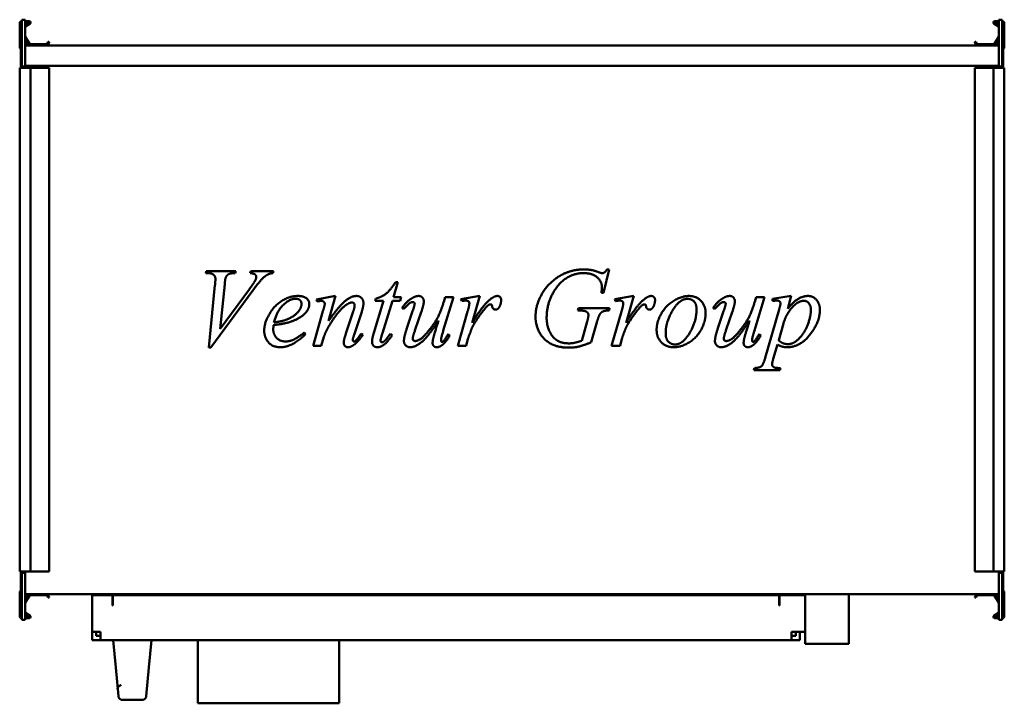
# Model space of a CAD drawing. Header units: millimetres. Extents: x 478 to 1202, y 343 to 845.
import ezdxf

# ---------------------------------------------------------------- set-up
doc = ezdxf.new("R2010")
doc.units = ezdxf.units.MM
doc.header["$LTSCALE"] = 4
doc.layers.add('Widoczne (ISO)', color=7, linetype='Continuous', lineweight=50)

msp = doc.modelspace()

# ---------------------------------------------------------------- linework, layer by layer
at = {"layer": 'Widoczne (ISO)'}
for p, q in [((478.2, 825), (478.2, 842.8)), ((479.4, 844), (479.8, 844)), ((479.8, 845.2), (479.8, 810.7)), ((482.3, 845.2), (479.8, 845.2)), ((482.3, 810.7), (482.3, 845.2)), ((482.3, 844), (485.2, 844)), ((485.2, 843.2), (482.3, 843.2)), ((482.3, 841.09), (485.3, 842.83)), ((485.7, 842.13), (482.4, 840.23)), ((1197.6, 840.23), (1194.3, 842.13)), ((1194.7, 842.83), (1197.7, 841.09)), ((1194.8, 844), (1197.7, 844)), ((1197.7, 843.2), (1194.8, 843.2)), ((1197.7, 845.2), (1200.2, 845.2)), ((1197.7, 845.2), (1197.7, 810.7)), ((1200.2, 810.7), (1200.2, 845.2)), ((1200.2, 844), (1200.6, 844)), ((1201.8, 842.8), (1201.8, 825)), ((482.33, 832.86), (485.59, 827.2)), ((1194.41, 827.2), (1197.67, 832.86)), ((479.8, 831.2), (479, 831.2)), ((479, 831.2), (479, 810.7)), ((484.9, 826.8), (482.3, 831.31)), ((482.3, 828.2), (483.4, 828.2)), ((483.4, 826.6), (482.3, 826.6)), ((482.3, 826.3), (1197.7, 826.3)), ((485.77, 827.1), (498.06, 827.1)), ((498.24, 827.2), (499.18, 828.83)), ((499.87, 828.43), (498.93, 826.8)), ((499.45, 828.9), (499.8, 828.7)), ((1181.07, 826.8), (1180.13, 828.43)), ((1180.2, 828.7), (1180.55, 828.9)), ((1180.82, 828.83), (1181.76, 827.2)), ((1181.94, 827.1), (1194.23, 827.1)), ((1197.7, 831.31), (1195.1, 826.8)), ((1196.6, 828.2), (1197.7, 828.2)), ((1197.7, 826.6), (1196.6, 826.6)), ((1200.2, 831.2), (1201, 831.2)), ((1201, 831.2), (1201, 810.7)), ((479, 810.7), (479.8, 810.7)), ((479, 810.7), (479, 809.7)), ((479.8, 810.7), (482.3, 810.7)), ((481.5, 809.7), (481.5, 810.7)), ((1197.7, 811.3), (482.3, 811.3)), ((1200.2, 810.7), (1197.7, 810.7)), ((1198.5, 810.7), (1198.5, 809.7)), ((1201, 810.7), (1200.2, 810.7)), ((1201, 809.7), (1201, 810.7)), ((478.2, 809.7), (478.2, 439.7)), ((479.4, 809.7), (478.2, 809.7)), ((479.4, 809.7), (485.2, 809.7)), ((486.2, 809.7), (485.2, 809.7)), ((486.2, 809.7), (498.06, 809.7)), ((486.2, 809.7), (486.2, 439.7)), ((498.06, 809.7), (498.24, 809.7)), ((498.24, 809.7), (499.18, 809.7)), ((499.45, 809.7), (499.18, 809.7)), ((499.45, 809.7), (499.8, 809.7)), ((499.9, 809.7), (499.8, 809.7)), ((499.9, 809.7), (499.9, 439.7)), ((1180.1, 809.7), (1180.2, 809.7)), ((1180.1, 439.7), (1180.1, 809.7)), ((1180.55, 809.7), (1180.2, 809.7)), ((1180.55, 809.7), (1180.82, 809.7)), ((1181.76, 809.7), (1180.82, 809.7)), ((1181.94, 809.7), (1181.76, 809.7)), ((1193.8, 809.7), (1181.94, 809.7)), ((1193.8, 809.7), (1194.8, 809.7)), ((1193.8, 439.7), (1193.8, 809.7)), ((1200.6, 809.7), (1194.8, 809.7)), ((1200.6, 809.7), (1201.8, 809.7)), ((1201.8, 439.7), (1201.8, 809.7)), ((614.94, 658.96), (615.35, 660.45)), ((616.43, 658.96), (614.94, 658.96)), ((615.35, 660.45), (637.1, 660.45)), ((637.1, 660.45), (636.65, 658.96)), ((647.66, 658.96), (648.15, 660.45)), ((648.15, 660.45), (664.64, 660.45)), ((664.64, 660.45), (664.24, 658.96)), ((911.29, 661.7), (907.2, 644.36)), ((909.81, 661.7), (911.29, 661.7)), ((756.22, 652.27), (752.94, 641.21)), ((754.42, 652.27), (756.22, 652.27)), ((617.19, 604.19), (621.73, 649.98)), ((649.63, 646.29), (618.67, 604.19)), ((628.87, 650.78), (625.59, 617.98)), ((625.59, 617.98), (647.07, 647.28)), ((907.2, 644.36), (905.72, 644.36)), ((696.41, 639.64), (710.39, 642.16)), ((696.77, 638.16), (696.41, 639.64)), ((698.25, 638.38), (696.77, 638.16)), ((710.39, 642.16), (705.13, 623.87)), ((738.52, 615.15), (745.61, 638.61)), ((739.41, 638.61), (739.82, 640.22)), ((745.61, 638.61), (739.41, 638.61)), ((752.13, 638.61), (744.76, 614.75)), ((757.88, 638.61), (752.13, 638.61)), ((752.94, 641.21), (758.56, 641.21)), ((758.56, 641.21), (757.88, 638.61)), ((796.93, 641.21), (789.52, 616.68)), ((789.83, 637.84), (790.77, 641.21)), ((790.77, 641.21), (796.93, 641.21)), ((802.5, 639.91), (816.39, 642.16)), ((803.04, 638.43), (802.5, 639.91)), ((816.39, 642.16), (810.73, 622.43)), ((915.6, 639.91), (929.49, 642.16)), ((916.14, 638.43), (915.6, 639.91)), ((929.49, 642.16), (923.83, 622.43)), ((1025.51, 641.21), (1018.1, 616.68)), ((1018.41, 637.84), (1019.36, 641.21)), ((1019.36, 641.21), (1025.51, 641.21)), ((1031.44, 640.09), (1045.28, 642.16)), ((1031.44, 638.52), (1031.44, 640.09)), ((1045.28, 642.16), (1042.59, 632.81)), ((693.76, 605.45), (701.08, 630.88)), ((717.94, 614.52), (723.33, 630.83)), ((729.53, 630.43), (723.91, 613.49)), ((760.53, 632.59), (759.27, 633.48)), ((762.73, 618.39), (766.96, 630.92)), ((773.29, 630.34), (768.85, 617.4)), ((800.12, 605.45), (807.35, 630.65)), ((888.46, 631.51), (888.91, 633.08)), ((889.59, 631.51), (888.46, 631.51)), ((888.91, 633.08), (911.74, 633.08)), ((911.74, 633.08), (911.33, 631.51)), ((913.22, 605.45), (920.46, 630.65)), ((989.12, 632.59), (987.86, 633.48)), ((991.32, 618.39), (995.54, 630.92)), ((1001.88, 630.34), (997.43, 617.4)), ((1026.1, 596.77), (1036.34, 632.32)), ((891.29, 609.26), (895.29, 623.42)), ((687.38, 615.2), (688.19, 614.03)), ((902.12, 622.03), (898.08, 608.14)), ((1039.44, 621.85), (1035.98, 609.71)), ((701.8, 612.14), (699.83, 605.45)), ((729.03, 614.3), (730.29, 613.53)), ((750.65, 614.43), (752, 613.44)), ((792.98, 613.98), (794.19, 613.04)), ((807.62, 610.57), (806.32, 605.45)), ((920.73, 610.57), (919.42, 605.45)), ((1021.56, 613.98), (1022.77, 613.04)), ((618.67, 604.19), (617.19, 604.19)), ((699.83, 605.45), (693.76, 605.45)), ((806.32, 605.45), (800.12, 605.45)), ((919.42, 605.45), (913.22, 605.45)), ((1035.04, 606.48), (1032.03, 596.01)), ((1017.83, 587.7), (1018.23, 589.18)), ((1036.93, 587.7), (1017.83, 587.7)), ((1037.33, 589.18), (1036.93, 587.7)), ((479.4, 439.7), (478.2, 439.7)), ((479, 439.7), (479, 438.7)), ((479, 438.7), (479.8, 438.7)), ((479, 418.2), (479, 438.7)), ((479.4, 439.7), (485.2, 439.7)), ((479.8, 438.7), (479.8, 404.2)), ((479.8, 438.7), (482.3, 438.7)), ((481.5, 438.7), (481.5, 439.7)), ((482.3, 404.2), (482.3, 438.7)), ((486.2, 439.7), (485.2, 439.7)), ((486.2, 439.7), (498.06, 439.7)), ((498.06, 439.7), (498.24, 439.7)), ((498.24, 439.7), (499.18, 439.7)), ((499.45, 439.7), (499.18, 439.7)), ((499.45, 439.7), (499.8, 439.7)), ((499.9, 439.7), (499.8, 439.7)), ((1180.1, 439.7), (1180.2, 439.7)), ((1180.55, 439.7), (1180.2, 439.7)), ((1180.55, 439.7), (1180.82, 439.7)), ((1181.76, 439.7), (1180.82, 439.7)), ((1181.94, 439.7), (1181.76, 439.7)), ((1193.8, 439.7), (1181.94, 439.7)), ((1193.8, 439.7), (1194.8, 439.7)), ((1200.6, 439.7), (1194.8, 439.7)), ((1200.2, 438.7), (1197.7, 438.7)), ((1197.7, 438.7), (1197.7, 404.2)), ((1198.5, 439.7), (1198.5, 438.7)), ((1201, 438.7), (1200.2, 438.7)), ((1200.2, 404.2), (1200.2, 438.7)), ((1200.6, 439.7), (1201.8, 439.7)), ((1201, 438.7), (1201, 439.7)), ((1201, 418.2), (1201, 438.7)), ((478.2, 406.6), (478.2, 424.4)), ((482.3, 423.1), (1197.7, 423.1)), ((482.3, 422.8), (483.4, 422.8)), ((482.3, 418.09), (484.9, 422.6)), ((483.4, 421.2), (482.3, 421.2)), ((485.59, 422.2), (482.33, 416.54)), ((498.06, 422.3), (485.77, 422.3)), ((499.18, 420.57), (498.24, 422.2)), ((498.93, 422.6), (499.87, 420.97)), ((499.8, 420.7), (499.45, 420.5)), ((531.5, 422.3), (546.5, 422.3)), ((531.5, 395.3), (531.5, 422.3)), ((546.5, 414.8), (546.5, 422.3)), ((1036.4, 422.3), (546.6, 422.3)), ((546.6, 416.3), (546.6, 422.3)), ((1036.4, 416.3), (1036.4, 422.3)), ((1036.5, 422.3), (1055.5, 422.3)), ((1036.5, 422.3), (1036.5, 414.8)), ((1055.5, 423.1), (1055.5, 386.6)), ((1087.5, 386.6), (1087.5, 423.1)), ((1180.13, 420.97), (1181.07, 422.6)), ((1180.55, 420.5), (1180.2, 420.7)), ((1181.76, 422.2), (1180.82, 420.57)), ((1194.23, 422.3), (1181.94, 422.3)), ((1197.67, 416.54), (1194.41, 422.2)), ((1195.1, 422.6), (1197.7, 418.09)), ((1196.6, 422.8), (1197.7, 422.8)), ((1197.7, 421.2), (1196.6, 421.2)), ((1201.8, 424.4), (1201.8, 406.6)), ((479.8, 418.2), (479, 418.2)), ((546.6, 414.8), (546.5, 414.8)), ((546.6, 416.3), (546.6, 414.8)), ((1036.4, 414.8), (1036.4, 416.3)), ((1036.5, 414.8), (1036.4, 414.8)), ((1200.2, 418.2), (1201, 418.2)), ((479.8, 405.4), (479.4, 405.4)), ((485.3, 406.57), (482.3, 408.31)), ((482.3, 406.2), (485.2, 406.2)), ((485.2, 405.4), (482.3, 405.4)), ((482.4, 409.17), (485.7, 407.27)), ((1194.3, 407.27), (1197.6, 409.17)), ((1197.7, 408.31), (1194.7, 406.57)), ((1194.8, 406.2), (1197.7, 406.2)), ((1197.7, 405.4), (1194.8, 405.4)), ((1200.6, 405.4), (1200.2, 405.4)), ((482.3, 404.2), (479.8, 404.2)), ((1197.7, 404.2), (1200.2, 404.2)), ((531.5, 395.3), (537.5, 395.3)), ((531.5, 395.3), (531.5, 389.3)), ((534.5, 395.3), (534.5, 392.3)), ((537.5, 392.3), (534.5, 392.3)), ((537.5, 389.3), (537.5, 395.3)), ((1045.5, 395.3), (1045.5, 389.3)), ((1045.5, 395.3), (1055.5, 395.3)), ((1045.5, 392.3), (1048.5, 392.3)), ((1048.5, 392.3), (1048.5, 395.3)), ((1051.5, 395.3), (1051.5, 389.3)), ((537.5, 389.3), (531.5, 389.3)), ((1045.5, 389.3), (537.5, 389.3)), ((547, 389.3), (548.84, 369.09)), ((573.16, 369.09), (575, 389.3)), ((609, 342.8), (609, 389.3)), ((713, 342.8), (713, 389.3)), ((1045.5, 389.3), (1051.5, 389.3)), ((1087.5, 386.6), (1055.5, 386.6)), ((550.75, 348.03), (548.84, 369.09)), ((573.16, 369.09), (571.25, 348.03)), ((550.3, 353.03), (550.2, 354.15)), ((568.26, 345.3), (553.74, 345.3)), ((609, 342.8), (713, 342.8))]:
    msp.add_line(p, q, dxfattribs=at)
for centre, radius, start, end in [((479.4, 842.8), 1.2, 90, 180), ((482.5, 840.06), 0.2, 120, 180), ((485.2, 843), 1, 300, 90), ((485.2, 843), 0.2, 300, 90), ((1194.8, 843), 1, 90, 240), ((1194.8, 843), 0.2, 90, 240), ((1197.5, 840.06), 0.2, 0, 60), ((1200.6, 842.8), 1.2, 0, 90), ((482.5, 832.96), 0.2, 180, 210), ((1197.5, 832.96), 0.2, 330, 0), ((479.2, 825), 1, 180, 258.46304), ((483.4, 827.4), 0.8, 270, 90), ((485.77, 827.3), 1, 210, 270), ((485.77, 827.3), 0.2, 210, 270), ((498.06, 827.3), 0.2, 270, 330), ((498.06, 827.3), 1, 270, 330), ((499.35, 828.73), 0.2, 60, 150), ((499.7, 828.53), 0.2, 330, 60), ((1180.3, 828.53), 0.2, 120, 210), ((1180.65, 828.73), 0.2, 30, 120), ((1181.94, 827.3), 1, 210, 270), ((1181.94, 827.3), 0.2, 210, 270), ((1194.23, 827.3), 0.2, 270, 330), ((1194.23, 827.3), 1, 270, 330), ((1196.6, 827.4), 0.8, 90, 270), ((1200.8, 825), 1, 281.53696, 0), ((479.2, 424.4), 1, 101.53696, 180), ((483.4, 422), 0.8, 270, 90), ((485.77, 422.1), 1, 90, 150), ((485.77, 422.1), 0.2, 90, 150), ((498.06, 422.1), 1, 30, 90), ((498.06, 422.1), 0.2, 30, 90), ((499.35, 420.67), 0.2, 210, 300), ((499.7, 420.87), 0.2, 300, 30), ((1180.3, 420.87), 0.2, 150, 240), ((1180.65, 420.67), 0.2, 240, 330), ((1181.94, 422.1), 1, 90, 150), ((1181.94, 422.1), 0.2, 90, 150), ((1194.23, 422.1), 1, 30, 90), ((1194.23, 422.1), 0.2, 30, 90), ((1196.6, 422), 0.8, 90, 270), ((1200.8, 424.4), 1, 0, 78.46304), ((482.5, 416.44), 0.2, 150, 180), ((1197.5, 416.44), 0.2, 0, 30), ((479.4, 406.6), 1.2, 180, 270), ((482.5, 409.34), 0.2, 180, 240), ((485.2, 406.4), 1, 270, 60), ((485.2, 406.4), 0.2, 270, 60), ((1194.8, 406.4), 1, 120, 270), ((1194.8, 406.4), 0.2, 120, 270), ((1197.5, 409.34), 0.2, 300, 0), ((1200.6, 406.6), 1.2, 270, 0), ((553.74, 348.3), 3, 185.19443, 199.47122), ((568.26, 348.3), 3, 340.52878, 354.80557), ((553.74, 348.3), 3, 199.47122, 270), ((568.26, 348.3), 3, 270, 340.52878)]:
    msp.add_arc(centre, radius, start, end, dxfattribs=at)
for points in [[(622.04, 654.69), (622.04, 656.54), (619.35, 658.96), (616.43, 658.96)], [(636.65, 658.96), (633.1, 658.92), (630.49, 657.52), (629.68, 655.86)], [(652.06, 656.09), (652.06, 657.17), (650.22, 658.78), (647.66, 658.96)], [(664.24, 658.96), (662.26, 658.78), (661.09, 658.2)], [(892.73, 658.96), (879.97, 658.96), (871.88, 647.14)], [(877.5, 658.2), (884.78, 661.7), (892.73, 661.7)], [(892.73, 661.7), (898.62, 661.7), (903.43, 659.73)], [(906.08, 648.85), (906.08, 652.85), (898.98, 658.96), (892.73, 658.96)], [(903.43, 659.73), (905.36, 658.96), (906.26, 658.96)], [(906.26, 658.96), (907.24, 658.96), (908.68, 659.91), (909.81, 661.7)], [(621.73, 649.98), (622.04, 653.48), (622.04, 654.69)], [(629.68, 655.86), (629.28, 654.96), (628.87, 650.78)], [(647.07, 647.28), (650.58, 652.04), (651.48, 653.89)], [(661.09, 658.2), (658.85, 657.12), (654.44, 652.85), (649.63, 646.29)], [(651.48, 653.89), (652.06, 655.14), (652.06, 656.09)], [(739.82, 640.22), (744.31, 641.44), (750.51, 646.29), (754.42, 652.27)], [(857.28, 626.74), (857.28, 633.89), (863.25, 646.74), (872.24, 655.64), (877.5, 658.2)], [(871.88, 647.14), (865.46, 637.8), (865.46, 626.21)], [(905.72, 644.36), (906.08, 647.41), (906.08, 648.85)], [(657.9, 616.45), (657.9, 622.52), (665.36, 635.15), (676.64, 642.16), (682.62, 642.16)], [(681.09, 640.14), (676.82, 640.14), (667.29, 631.33), (665.05, 622.75)], [(685.31, 636.32), (685.31, 638.02), (683.11, 640.14), (681.09, 640.14)], [(682.62, 642.16), (686.93, 642.16), (691.06, 638.65), (691.06, 636.27)], [(699.92, 638.56), (699.47, 638.56), (698.25, 638.38)], [(702.39, 636.36), (702.39, 637.21), (700.95, 638.56), (699.92, 638.56)], [(705.13, 623.87), (713.22, 635.06), (721.84, 642.16), (725.84, 642.16)], [(722.38, 637.39), (721.17, 637.39), (719.42, 636.41)], [(724.36, 635.55), (724.36, 636.36), (723.19, 637.39), (722.38, 637.39)], [(725.84, 642.16), (728, 642.16), (730.83, 639.19), (730.83, 636.85)], [(730.83, 636.85), (730.83, 634.43), (729.53, 630.43)], [(759.27, 633.48), (762.6, 638.2), (766.28, 640.4)], [(767.18, 637.71), (766.15, 637.71), (764.13, 636.5), (760.53, 632.59)], [(766.28, 640.4), (769.12, 642.16), (771.5, 642.16)], [(768.49, 636.54), (768.49, 636.99), (767.68, 637.71), (767.18, 637.71)], [(768.94, 609.04), (770.33, 609.04), (774.82, 611.69), (782.28, 620.95), (787.13, 629.04), (789.83, 637.84)], [(771.5, 642.16), (773.11, 642.16), (775.18, 639.87), (775.18, 638.11)], [(775.18, 638.11), (775.18, 635.91), (773.29, 630.34)], [(806.01, 638.79), (805.2, 638.79), (803.04, 638.43)], [(808.07, 638.16), (807.27, 638.79), (806.01, 638.79)], [(807.35, 630.65), (808.66, 635.06), (808.66, 636.9)], [(808.66, 636.9), (808.66, 637.66), (808.07, 638.16)], [(810.73, 622.43), (817.91, 634.56), (823.71, 639.42)], [(823.71, 639.42), (827.04, 642.16), (829.1, 642.16)], [(829.1, 642.16), (830.45, 642.16), (832.02, 640.58), (832.02, 639.06)], [(832.02, 639.06), (832.02, 636.41), (830.63, 633.98)], [(919.11, 638.79), (918.3, 638.79), (916.14, 638.43)], [(921.17, 638.16), (920.37, 638.79), (919.11, 638.79)], [(920.46, 630.65), (921.76, 635.06), (921.76, 636.9)], [(921.76, 636.9), (921.76, 637.66), (921.17, 638.16)], [(923.83, 622.43), (931.02, 634.56), (936.81, 639.42)], [(936.81, 639.42), (940.14, 642.16), (942.2, 642.16)], [(942.2, 642.16), (943.55, 642.16), (945.12, 640.58), (945.12, 639.06)], [(945.12, 639.06), (945.12, 636.41), (943.73, 633.98)], [(946.29, 617.22), (946.29, 623.19), (953.17, 635.19), (964.63, 642.16), (969.97, 642.16)], [(968.98, 640.05), (963.01, 640.05), (952.94, 622.97), (952.94, 614.57)], [(975.64, 632.27), (975.64, 636.05), (971.95, 640.05), (968.98, 640.05)], [(969.97, 642.16), (975.37, 642.16), (982.29, 635.1), (982.29, 629.49)], [(987.86, 633.48), (991.18, 638.2), (994.87, 640.4)], [(995.77, 637.71), (994.73, 637.71), (992.71, 636.5), (989.12, 632.59)], [(994.87, 640.4), (997.7, 642.16), (1000.08, 642.16)], [(997.07, 636.54), (997.07, 636.99), (996.26, 637.71), (995.77, 637.71)], [(997.52, 609.04), (998.91, 609.04), (1003.4, 611.69), (1010.86, 620.95), (1015.72, 629.04), (1018.41, 637.84)], [(1000.08, 642.16), (1001.7, 642.16), (1003.76, 639.87), (1003.76, 638.11)], [(1003.76, 638.11), (1003.76, 635.91), (1001.88, 630.34)], [(1034.72, 638.79), (1033.56, 638.79), (1031.44, 638.52)], [(1037.29, 636.5), (1037.29, 637.57), (1036.03, 638.79), (1034.72, 638.79)], [(1054.59, 638.61), (1050.14, 638.61), (1041.42, 628.59), (1039.44, 621.85)], [(1042.59, 632.81), (1046.99, 638.02), (1053.91, 642.16), (1057.55, 642.16)], [(1059.62, 631.91), (1059.62, 635.15), (1056.61, 638.61), (1054.59, 638.61)], [(1057.55, 642.16), (1061.15, 642.16), (1066.27, 636.45), (1066.27, 631.87)], [(675.07, 625.08), (680.19, 627.33), (685.31, 633.53), (685.31, 636.32)], [(688.32, 629.85), (684.73, 625.85), (677.76, 623.37)], [(691.06, 636.27), (691.06, 632.9), (688.32, 629.85)], [(701.08, 630.88), (702.39, 635.42), (702.39, 636.36)], [(719.42, 636.41), (716.18, 634.61), (709.17, 626.21), (705.26, 619.69)], [(723.33, 630.83), (724.36, 633.89), (724.36, 635.55)], [(766.96, 630.92), (768.49, 635.42), (768.49, 636.54)], [(819.8, 632.45), (816.43, 628.5), (812.48, 622.16)], [(822.99, 635.64), (821.91, 635.06), (819.8, 632.45)], [(824.3, 635.96), (823.58, 635.96), (822.99, 635.64)], [(825.06, 635.64), (824.74, 635.96), (824.3, 635.96)], [(825.42, 634.61), (825.33, 635.37), (825.06, 635.64)], [(827.85, 632.14), (826.9, 632.14), (825.6, 633.35), (825.42, 634.61)], [(830.63, 633.98), (829.69, 632.14), (827.85, 632.14)], [(895.11, 630.34), (893.4, 631.51), (889.59, 631.51)], [(896.15, 628.09), (896.15, 629.58), (895.11, 630.34)], [(911.33, 631.51), (908.19, 631.46), (905.36, 630.07), (904.32, 628.41)], [(932.9, 632.45), (929.53, 628.5), (925.58, 622.16)], [(936.09, 635.64), (935.01, 635.06), (932.9, 632.45)], [(937.4, 635.96), (936.68, 635.96), (936.09, 635.64)], [(938.16, 635.64), (937.85, 635.96), (937.4, 635.96)], [(938.52, 634.61), (938.43, 635.37), (938.16, 635.64)], [(940.95, 632.14), (940, 632.14), (938.7, 633.35), (938.52, 634.61)], [(943.73, 633.98), (942.79, 632.14), (940.95, 632.14)], [(959.82, 606.52), (965.57, 606.52), (975.64, 623.51), (975.64, 632.27)], [(995.54, 630.92), (997.07, 635.42), (997.07, 636.54)], [(1036.34, 632.32), (1037.29, 635.69), (1037.29, 636.5)], [(1066.27, 631.87), (1066.27, 622.93), (1051.75, 604.5), (1042.14, 604.5)], [(1042.81, 606.75), (1044.97, 606.75), (1049.37, 609.09), (1053.6, 613.71), (1056.97, 619.73), (1059.62, 627.91), (1059.62, 631.91)], [(677.76, 623.37), (673.14, 621.71), (664.78, 620.77)], [(665.05, 622.75), (671.2, 623.42), (675.07, 625.08)], [(786.01, 624.18), (778.87, 612.9), (769.21, 604.5), (765.16, 604.5)], [(782.19, 611.33), (782.87, 614.12), (786.01, 624.18)], [(881.9, 604.19), (873.23, 604.19), (862.44, 610.7), (857.28, 621.44), (857.28, 626.74)], [(865.46, 626.21), (865.46, 618.52), (873.45, 607.33), (881.81, 607.33)], [(895.29, 623.42), (896.15, 626.34), (896.15, 628.09)], [(904.32, 628.41), (903.65, 627.33), (902.12, 622.03)], [(982.29, 629.49), (982.29, 623.37), (975.81, 611.47), (964.31, 604.5), (958.87, 604.5)], [(1014.59, 624.18), (1007.45, 612.9), (997.79, 604.5), (993.74, 604.5)], [(1010.77, 611.33), (1011.45, 614.12), (1014.59, 624.18)], [(669.85, 604.5), (663.92, 604.5), (657.9, 611.96), (657.9, 616.45)], [(664.78, 620.77), (664.55, 618.75), (664.55, 617.4)], [(664.55, 617.4), (664.55, 613.8), (669.77, 608.73), (673.49, 608.73)], [(673.49, 608.73), (676.46, 608.73), (681.94, 611.11), (687.38, 615.2)], [(705.26, 619.69), (703.2, 616.23), (701.8, 612.14)], [(737.12, 608.46), (737.12, 610.66), (738.52, 615.15)], [(760.58, 609.04), (760.58, 612.1), (762.73, 618.39)], [(768.85, 617.4), (767, 612.14), (767, 610.75)], [(789.52, 616.68), (787.85, 611.2), (787.85, 609.76)], [(809.56, 616.1), (807.85, 611.51), (807.62, 610.57)], [(812.48, 622.16), (810.77, 619.47), (809.56, 616.1)], [(922.66, 616.1), (920.95, 611.51), (920.73, 610.57)], [(925.58, 622.16), (923.87, 619.47), (922.66, 616.1)], [(958.87, 604.5), (953.3, 604.5), (946.29, 611.6), (946.29, 617.22)], [(989.16, 609.04), (989.16, 612.1), (991.32, 618.39)], [(997.43, 617.4), (995.59, 612.14), (995.59, 610.75)], [(1018.1, 616.68), (1016.44, 611.2), (1016.44, 609.76)], [(688.19, 614.03), (678.57, 604.5), (669.85, 604.5)], [(716.36, 607.83), (716.36, 609.8), (717.94, 614.52)], [(719.51, 604.5), (718.07, 604.5), (716.36, 606.3), (716.36, 607.83)], [(723.91, 613.49), (722.97, 610.57), (722.97, 609.94)], [(722.97, 609.94), (722.97, 609.4), (723.55, 608.64), (723.87, 608.64)], [(730.29, 613.53), (726.7, 608.23), (723.51, 606.03)], [(723.87, 608.64), (724.27, 608.64), (724.9, 609.13)], [(724.9, 609.13), (726.79, 610.79), (729.03, 614.3)], [(740.99, 604.5), (739.28, 604.5), (737.12, 606.7), (737.12, 608.46)], [(744.76, 614.75), (743.41, 610.66), (743.41, 609.44)], [(743.41, 609.44), (743.41, 608.82), (744, 608.1), (744.4, 608.1)], [(744.4, 608.1), (745.3, 608.1), (746.78, 609.44)], [(752, 613.44), (748.49, 608.05), (745.3, 605.94)], [(746.78, 609.44), (747.64, 610.25), (750.65, 614.43)], [(765.16, 604.5), (763.23, 604.5), (760.58, 607.06), (760.58, 609.04)], [(767, 610.75), (767, 609.94), (768.04, 609.04), (768.94, 609.04)], [(781.65, 607.69), (781.65, 609.09), (782.19, 611.33)], [(787.85, 609.76), (787.85, 609.09), (788.26, 608.46), (788.62, 608.46)], [(794.19, 613.04), (791.4, 608.1), (788.44, 605.89)], [(788.62, 608.46), (789.16, 608.46), (790.41, 609.62), (792.98, 613.98)], [(881.81, 607.33), (883.88, 607.33), (887.56, 608.05), (891.29, 609.26)], [(898.08, 608.14), (892.51, 605.76), (885.68, 604.19), (881.9, 604.19)], [(952.94, 614.57), (952.94, 610.7), (956.85, 606.52), (959.82, 606.52)], [(993.74, 604.5), (991.81, 604.5), (989.16, 607.06), (989.16, 609.04)], [(995.59, 610.75), (995.59, 609.94), (996.62, 609.04), (997.52, 609.04)], [(1010.23, 607.69), (1010.23, 609.09), (1010.77, 611.33)], [(1016.44, 609.76), (1016.44, 609.09), (1016.84, 608.46), (1017.2, 608.46)], [(1022.77, 613.04), (1019.99, 608.1), (1017.02, 605.89)], [(1017.2, 608.46), (1017.74, 608.46), (1019, 609.62), (1021.56, 613.98)], [(1035.98, 609.71), (1038.5, 606.75), (1042.81, 606.75)], [(723.51, 606.03), (721.26, 604.5), (719.51, 604.5)], [(745.3, 605.94), (743.19, 604.5), (740.99, 604.5)], [(784.66, 604.5), (783.31, 604.5), (781.65, 606.3), (781.65, 607.69)], [(788.44, 605.89), (786.51, 604.5), (784.66, 604.5)], [(1013.25, 604.5), (1011.9, 604.5), (1010.23, 606.3), (1010.23, 607.69)], [(1017.02, 605.89), (1015.09, 604.5), (1013.25, 604.5)], [(1042.14, 604.5), (1040.12, 604.5), (1036.97, 605.36), (1035.04, 606.48)], [(1018.23, 589.18), (1022.01, 589.36), (1024.66, 591.61), (1026.1, 596.77)], [(1032.03, 596.01), (1031.13, 592.95), (1031.13, 592.01)], [(1031.13, 592.01), (1031.13, 591.11), (1032.07, 589.85), (1034.19, 589.18), (1037.33, 589.18)]]:
    msp.add_open_spline(points, degree=2, dxfattribs=at)
for points, knots in [([(552.82, 356.26), (552.67, 356.24), (552.52, 356.2), (552.07, 356.06), (551.78, 355.91), (551.26, 355.54), (551.03, 355.3), (550.66, 354.78), (550.51, 354.49), (550.33, 353.89), (550.28, 353.56), (550.29, 353.21), (550.29, 353.17), (550.29, 353.1), (550.29, 353.07), (550.3, 353.04), (550.3, 353.04), (550.3, 353.03), (550.3, 353.03), (550.3, 353.03), (550.3, 353.03), (550.3, 353.03), (550.3, 353.03), (550.3, 353.03), (550.3, 353.03), (550.3, 353.03), (550.3, 353.03), (550.3, 353.03), (550.3, 353.03), (550.3, 353.03), (550.3, 353.03), (550.3, 353.03), (550.3, 353.03), (550.3, 353.03), (550.3, 353.03), (550.3, 353.05), (550.29, 353.07), (550.28, 353.19), (550.27, 353.37), (550.23, 353.78), (550.21, 353.96), (550.2, 354.15), (550.2, 354.15), (550.2, 354.15)], [0.046741, 0.046741, 0.046741, 0.046741, 0.092716, 0.092716, 0.187541, 0.187541, 0.284719, 0.284719, 0.379239, 0.379239, 0.474736, 0.474736, 0.486585, 0.486585, 0.495471, 0.495471, 0.495887, 0.495887, 0.496173, 0.496173, 0.496209, 0.496209, 0.496227, 0.496227, 0.496246, 0.496246, 0.496264, 0.496264, 0.496408, 0.496408, 0.500985, 0.500985, 0.514719, 0.514719, 0.555922, 0.555922, 0.679563, 0.679563, 1.051392, 1.051392, 1.25167, 1.25167, 1.251741, 1.251741, 1.251741, 1.251741]), ([(552.82, 356.26), (552.67, 356.24), (552.52, 356.2), (552.07, 356.06), (551.78, 355.91), (551.26, 355.54), (551.03, 355.3), (550.66, 354.78), (550.51, 354.49), (550.33, 353.89), (550.28, 353.56), (550.29, 353.21), (550.29, 353.17), (550.29, 353.1), (550.29, 353.07), (550.3, 353.04), (550.3, 353.04), (550.3, 353.03), (550.3, 353.03), (550.3, 353.03), (550.3, 353.03), (550.3, 353.03), (550.3, 353.03), (550.3, 353.03), (550.3, 353.03), (550.3, 353.03), (550.3, 353.03), (550.3, 353.03), (550.3, 353.03), (550.3, 353.03)], [0.0467414, 0.0467414, 0.0467414, 0.0467414, 0.0927162, 0.0927162, 0.1875407, 0.1875407, 0.2847189, 0.2847189, 0.3792395, 0.3792395, 0.4747359, 0.4747359, 0.4865848, 0.4865848, 0.4954707, 0.4954707, 0.4958872, 0.4958872, 0.4961733, 0.4961733, 0.496209, 0.496209, 0.4962269, 0.4962269, 0.4962462, 0.4962462, 0.4962643, 0.4962643, 0.4963414, 0.4963414, 0.4963414, 0.4963414])]:
    msp.add_open_spline(points, degree=3, knots=knots, dxfattribs=at)

doc.saveas('drawing.dxf')
